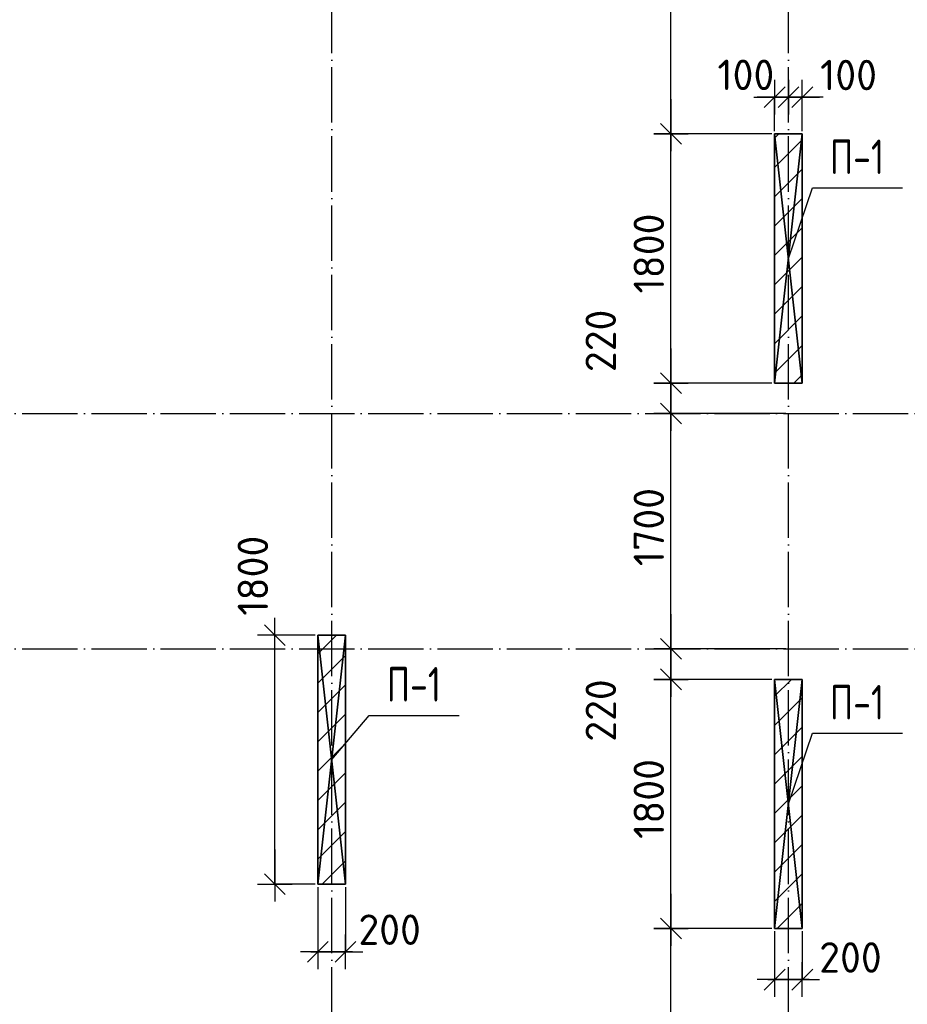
# Model space of a CAD drawing. Header units: millimetres. Extents: x 40580 to 559114, y -343730 to 81020.
# Tile 31 of 256: x 194666 to 201079, y -77871 to -70759. Entities that reach past the tile are written whole.
import ezdxf
from ezdxf.enums import TextEntityAlignment as Align

# ---------------------------------------------------------------- set-up
doc = ezdxf.new("R2010")
doc.units = ezdxf.units.MM
doc.linetypes.add('______11', pattern=[500, 400, -50, 0, -50])
doc.linetypes.add('______5', pattern=[1100, 800, -100, 100, -100])
for name, color, linetype in [('_________1_', 7, 'Continuous'), ('__________________01', 4, 'Continuous'), ('___________________', 253, '______5'), ('______________________', 7, 'Continuous')]:
    doc.layers.add(name, color=color, linetype=linetype)
doc.styles.add('GOST_ALLPLAN_TYPE_A', font='GOST AllPlan type A')
doc.styles.add('ISOCPEUR', font='isocpeur.ttf')

# ---------------------------------------------------------------- blocks, each defined once
blk = doc.blocks.new('ALL_ML_STRICH')
at = {"color": 0, "linetype": 'ByBlock', "lineweight": -2}
for p, q in [((-0.3, -0.3), (0.3, 0.3)), ((0, -0.5), (0, 0.5)), ((-1, 0), (0.5, 0))]:
    blk.add_line(p, q, dxfattribs=at)

msp = doc.modelspace()

# ---------------------------------------------------------------- linework, layer by layer
at = {"layer": '_________1_', "color": 253, "linetype": '______5'}
for p, q in [((200120.5, -71614.4), (200150.8, -71584.1)), ((200120.5, -72038.7), (200320.5, -71838.7)), ((200120.5, -72462.9), (200320.5, -72262.9)), ((200120.5, -72887.2), (200320.5, -72687.2)), ((200120.5, -73311.5), (200320.5, -73111.5)), ((196820.5, -75338.7), (196955.1, -75204.1)), ((196820.5, -75762.9), (197020.5, -75562.9)), ((200120.5, -75857), (200320.5, -75657)), ((196820.5, -76187.2), (197020.5, -75987.2)), ((200120.5, -76281.3), (200320.5, -76081.3)), ((196820.5, -76611.5), (197020.5, -76411.5)), ((200120.5, -76705.6), (200320.5, -76505.6)), ((196852.1, -77004.1), (197020.5, -76835.7)), ((200120.5, -77129.8), (200320.5, -76929.8))]:
    msp.add_line(p, q, dxfattribs=at)
at = {"layer": '_________1_', "color": 253, "linetype": '______11'}
for p, q in [((200120.5, -71826.5), (200320.5, -71626.5)), ((200120.5, -72250.8), (200320.5, -72050.8)), ((200120.5, -72675.1), (200320.5, -72475.1)), ((200120.5, -73099.3), (200320.5, -72899.3)), ((200260, -73384.1), (200320.5, -73323.6)), ((196820.5, -75550.8), (197020.5, -75350.8)), ((200120.5, -75644.9), (200241.3, -75524.1)), ((196820.5, -75975.1), (197020.5, -75775.1)), ((200120.5, -76069.2), (200320.5, -75869.2)), ((196820.5, -76399.3), (197020.5, -76199.3)), ((200120.5, -76493.4), (200320.5, -76293.4)), ((196820.5, -76823.6), (197020.5, -76623.6)), ((200120.5, -76917.7), (200320.5, -76717.7)), ((200138.4, -77324.1), (200320.5, -77142))]:
    msp.add_line(p, q, dxfattribs=at)
at = {"layer": '__________________01', "color": 7, "linetype": 'Continuous'}
for p, q in [((200220.5, -72484.1), (200393.2, -71973.6)), ((200393.2, -71973.6), (201043.2, -71973.6)), ((196920.5, -76104.1), (197191.5, -75784.3)), ((197191.5, -75784.3), (197841.5, -75784.3)), ((200220.5, -76424.1), (200393.2, -75913.6)), ((200393.2, -75913.6), (201043.2, -75913.6))]:
    msp.add_line(p, q, dxfattribs=at)
at = {"layer": '___________________', "color": 253, "linetype": '______11'}
for p, q in [((196920.5, -85004.1), (196920.5, -64804.1)), ((196920.5, -85004.1), (196920.5, -64804.1)), ((200220.5, -85004.1), (200220.5, -64804.1)), ((200220.5, -85004.1), (200220.5, -64804.1)), ((177180.5, -73604.1), (224260.5, -73604.1)), ((177180.5, -73604.1), (224260.5, -73604.1)), ((177180.5, -75304.1), (224260.5, -75304.1)), ((177180.5, -75304.1), (224260.5, -75304.1))]:
    msp.add_line(p, q, dxfattribs=at)
at = {"layer": '______________________', "color": 7, "linetype": 'Continuous'}
for p, q in [((199371.6, -71584.1), (199371.6, -69354.1)), ((200120.5, -71318.6), (200220.5, -71318.6)), ((200220.5, -71318.6), (200320.5, -71318.6)), ((199371.6, -73384.1), (199371.6, -71584.1)), ((199371.6, -73604.1), (199371.6, -73384.1)), ((199371.6, -75304.1), (199371.6, -73604.1)), ((196510.3, -77004.1), (196510.3, -75204.1)), ((199371.6, -75524.1), (199371.6, -75304.1)), ((199371.6, -77324.1), (199371.6, -75524.1)), ((199371.6, -79554.1), (199371.6, -77324.1)), ((196820.5, -77492.2), (197020.5, -77492.2)), ((200120.5, -77693), (200320.5, -77693))]:
    msp.add_line(p, q, dxfattribs=at)
at = {"layer": '______________________', "color": 253, "linetype": 'Continuous'}
for p, q in [((200120.5, -71564.1), (200120.5, -71318.6)), ((200220.5, -71441), (200220.5, -71318.6)), ((200220.5, -71441), (200220.5, -71318.6)), ((200320.5, -71564.1), (200320.5, -71318.6)), ((200100.5, -71584.1), (199371.6, -71584.1)), ((200100.5, -71584.1), (199371.6, -71584.1)), ((200100.5, -73384.1), (199371.6, -73384.1)), ((200100.5, -73384.1), (199371.6, -73384.1)), ((200200.5, -73604.1), (199371.6, -73604.1)), ((200200.5, -73604.1), (199371.6, -73604.1)), ((196800.5, -75204.1), (196510.3, -75204.1)), ((200200.5, -75304.1), (199371.6, -75304.1)), ((200200.5, -75304.1), (199371.6, -75304.1)), ((200100.5, -75524.1), (199371.6, -75524.1)), ((200100.5, -75524.1), (199371.6, -75524.1)), ((196800.5, -77004.1), (196510.3, -77004.1)), ((196820.5, -77024.1), (196820.5, -77492.2)), ((197020.5, -77024.1), (197020.5, -77492.2)), ((200100.5, -77324.1), (199371.6, -77324.1)), ((200100.5, -77324.1), (199371.6, -77324.1)), ((200120.5, -77344.1), (200120.5, -77693)), ((200320.5, -77344.1), (200320.5, -77693))]:
    msp.add_line(p, q, dxfattribs=at)

# ---------------------------------------------------------------- block references
at = {"layer": '______________________', "color": 7, "linetype": 'Continuous', "xscale": 250, "yscale": 250, "zscale": 250}
for p in [(200220.5, -71318.6), (200320.5, -71318.6), (197020.5, -77492.2), (200320.5, -77693)]:
    msp.add_blockref('ALL_ML_STRICH', p, dxfattribs=at)
for p, rotation in [((200120.5, -71318.6), 180), ((200220.5, -71318.6), 180), ((199371.6, -71584.1), 270), ((199371.6, -71584.1), 90), ((199371.6, -73384.1), 270), ((199371.6, -73384.1), 90), ((199371.6, -73604.1), 270), ((199371.6, -73604.1), 90), ((196510.3, -75204.1), 90), ((199371.6, -75304.1), 270), ((199371.6, -75304.1), 90), ((199371.6, -75524.1), 270), ((199371.6, -75524.1), 90), ((196510.3, -77004.1), 270), ((199371.6, -77324.1), 270), ((199371.6, -77324.1), 90), ((196820.5, -77492.2), 180), ((200120.5, -77693), 180)]:
    msp.add_blockref('ALL_ML_STRICH', p, dxfattribs=dict(at, rotation=rotation))

# ---------------------------------------------------------------- texts
at = {"layer": '__________________01', "color": 7, "linetype": 'Continuous', "style": 'GOST_ALLPLAN_TYPE_A', "width": 0.764228}
for p, p2 in [((200520, -71874.3), (200911.6, -71874.3)), ((197318.3, -75685), (197709.9, -75685)), ((200520, -75814.3), (200911.6, -75814.3))]:
    msp.add_text('П-1', height=250, dxfattribs=at).set_placement(p, p2, align=Align.FIT)
at = {"layer": '______________________', "color": 7, "style": 'ISOCPEUR'}
for s, p in [('100', (199706.6, -71267.6)), ('100', (200448.7, -71268.8)), ('200', (197113, -77442.2)), ('200', (200442.6, -77642.8))]:
    msp.add_text(s, height=220, dxfattribs=at).set_placement(p)
for s, p in [('1800', (199321.6, -72737.1)), ('220', (198974.2, -73304.8)), ('1700', (199321.6, -74707.1)), ('1800', (196460.7, -75064.2)), ('220', (198974.8, -75974.9)), ('1800', (199321.6, -76677.1))]:
    msp.add_text(s, height=220, rotation=90, dxfattribs=at).set_placement(p)

# ---------------------------------------------------------------- meshes
at = {"layer": '_________1_'}
mesh = msp.add_polyface(dxfattribs=at)
corners = [(200120.5, -71584.1, -3800), (200120.5, -73384.1, -3800), (200120.5, -73384.1, -350), (200120.5, -71584.1, -350)]
mesh.append_faces([[corners[k] for k in face] for face in [(1, 2, 0)]], dxfattribs={"vtx1": -1})
mesh.append_faces([[corners[k] for k in face] for face in [(2, 3, 0)]], dxfattribs={"vtx2": -1})
mesh = msp.add_polyface(dxfattribs=at)
corners = [(200320.5, -71584.1, -3800), (200120.5, -71584.1, -3800), (200120.5, -71584.1, -350), (200320.5, -71584.1, -350)]
mesh.append_faces([[corners[k] for k in face] for face in [(1, 2, 0)]], dxfattribs={"vtx1": -1})
mesh.append_faces([[corners[k] for k in face] for face in [(2, 3, 0)]], dxfattribs={"vtx2": -1})
mesh = msp.add_polyface(dxfattribs=at)
corners = [(200320.5, -71584.1, -350), (200120.5, -71584.1, -350), (200120.5, -73384.1, -350), (200320.5, -73384.1, -350)]
mesh.append_faces([[corners[k] for k in face] for face in [(1, 2, 0)]], dxfattribs={"vtx1": -1})
mesh.append_faces([[corners[k] for k in face] for face in [(2, 3, 0)]], dxfattribs={"vtx2": -1})
mesh = msp.add_polyface(dxfattribs=at)
corners = [(200120.5, -71584.1, -3800), (200320.5, -71584.1, -3800), (200320.5, -73384.1, -3800), (200120.5, -73384.1, -3800)]
mesh.append_faces([[corners[k] for k in face] for face in [(1, 2, 0)]], dxfattribs={"vtx1": -1})
mesh.append_faces([[corners[k] for k in face] for face in [(2, 3, 0)]], dxfattribs={"vtx2": -1})
mesh = msp.add_polyface(dxfattribs=at)
corners = [(200320.5, -73384.1, -3800), (200320.5, -71584.1, -3800), (200320.5, -71584.1, -350), (200320.5, -73384.1, -350)]
mesh.append_faces([[corners[k] for k in face] for face in [(1, 2, 0)]], dxfattribs={"vtx1": -1})
mesh.append_faces([[corners[k] for k in face] for face in [(2, 3, 0)]], dxfattribs={"vtx2": -1})
mesh = msp.add_polyface(dxfattribs=at)
corners = [(200120.5, -73384.1, -3800), (200320.5, -73384.1, -3800), (200320.5, -73384.1, -350), (200120.5, -73384.1, -350)]
mesh.append_faces([[corners[k] for k in face] for face in [(1, 2, 0)]], dxfattribs={"vtx1": -1})
mesh.append_faces([[corners[k] for k in face] for face in [(2, 3, 0)]], dxfattribs={"vtx2": -1})
mesh = msp.add_polyface(dxfattribs=at)
corners = [(196820.5, -75204.1, -3800), (196820.5, -77004.1, -3800), (196820.5, -77004.1, -350), (196820.5, -75204.1, -350)]
mesh.append_faces([[corners[k] for k in face] for face in [(1, 2, 0)]], dxfattribs={"vtx1": -1})
mesh.append_faces([[corners[k] for k in face] for face in [(2, 3, 0)]], dxfattribs={"vtx2": -1})
mesh = msp.add_polyface(dxfattribs=at)
corners = [(197020.5, -75204.1, -3800), (196820.5, -75204.1, -3800), (196820.5, -75204.1, -350), (197020.5, -75204.1, -350)]
mesh.append_faces([[corners[k] for k in face] for face in [(1, 2, 0)]], dxfattribs={"vtx1": -1})
mesh.append_faces([[corners[k] for k in face] for face in [(2, 3, 0)]], dxfattribs={"vtx2": -1})
mesh = msp.add_polyface(dxfattribs=at)
corners = [(197020.5, -75204.1, -350), (196820.5, -75204.1, -350), (196820.5, -77004.1, -350), (197020.5, -77004.1, -350)]
mesh.append_faces([[corners[k] for k in face] for face in [(1, 2, 0)]], dxfattribs={"vtx1": -1})
mesh.append_faces([[corners[k] for k in face] for face in [(2, 3, 0)]], dxfattribs={"vtx2": -1})
mesh = msp.add_polyface(dxfattribs=at)
corners = [(196820.5, -75204.1, -3800), (197020.5, -75204.1, -3800), (197020.5, -77004.1, -3800), (196820.5, -77004.1, -3800)]
mesh.append_faces([[corners[k] for k in face] for face in [(1, 2, 0)]], dxfattribs={"vtx1": -1})
mesh.append_faces([[corners[k] for k in face] for face in [(2, 3, 0)]], dxfattribs={"vtx2": -1})
mesh = msp.add_polyface(dxfattribs=at)
corners = [(197020.5, -77004.1, -3800), (197020.5, -75204.1, -3800), (197020.5, -75204.1, -350), (197020.5, -77004.1, -350)]
mesh.append_faces([[corners[k] for k in face] for face in [(1, 2, 0)]], dxfattribs={"vtx1": -1})
mesh.append_faces([[corners[k] for k in face] for face in [(2, 3, 0)]], dxfattribs={"vtx2": -1})
mesh = msp.add_polyface(dxfattribs=at)
corners = [(200120.5, -75524.1, -3800), (200120.5, -77324.1, -3800), (200120.5, -77324.1, -350), (200120.5, -75524.1, -350)]
mesh.append_faces([[corners[k] for k in face] for face in [(1, 2, 0)]], dxfattribs={"vtx1": -1})
mesh.append_faces([[corners[k] for k in face] for face in [(2, 3, 0)]], dxfattribs={"vtx2": -1})
mesh = msp.add_polyface(dxfattribs=at)
corners = [(200320.5, -75524.1, -3800), (200120.5, -75524.1, -3800), (200120.5, -75524.1, -350), (200320.5, -75524.1, -350)]
mesh.append_faces([[corners[k] for k in face] for face in [(1, 2, 0)]], dxfattribs={"vtx1": -1})
mesh.append_faces([[corners[k] for k in face] for face in [(2, 3, 0)]], dxfattribs={"vtx2": -1})
mesh = msp.add_polyface(dxfattribs=at)
corners = [(200320.5, -75524.1, -350), (200120.5, -75524.1, -350), (200120.5, -77324.1, -350), (200320.5, -77324.1, -350)]
mesh.append_faces([[corners[k] for k in face] for face in [(1, 2, 0)]], dxfattribs={"vtx1": -1})
mesh.append_faces([[corners[k] for k in face] for face in [(2, 3, 0)]], dxfattribs={"vtx2": -1})
mesh = msp.add_polyface(dxfattribs=at)
corners = [(200120.5, -75524.1, -3800), (200320.5, -75524.1, -3800), (200320.5, -77324.1, -3800), (200120.5, -77324.1, -3800)]
mesh.append_faces([[corners[k] for k in face] for face in [(1, 2, 0)]], dxfattribs={"vtx1": -1})
mesh.append_faces([[corners[k] for k in face] for face in [(2, 3, 0)]], dxfattribs={"vtx2": -1})
mesh = msp.add_polyface(dxfattribs=at)
corners = [(200320.5, -77324.1, -3800), (200320.5, -75524.1, -3800), (200320.5, -75524.1, -350), (200320.5, -77324.1, -350)]
mesh.append_faces([[corners[k] for k in face] for face in [(1, 2, 0)]], dxfattribs={"vtx1": -1})
mesh.append_faces([[corners[k] for k in face] for face in [(2, 3, 0)]], dxfattribs={"vtx2": -1})
mesh = msp.add_polyface(dxfattribs=at)
corners = [(196820.5, -77004.1, -3800), (197020.5, -77004.1, -3800), (197020.5, -77004.1, -350), (196820.5, -77004.1, -350)]
mesh.append_faces([[corners[k] for k in face] for face in [(1, 2, 0)]], dxfattribs={"vtx1": -1})
mesh.append_faces([[corners[k] for k in face] for face in [(2, 3, 0)]], dxfattribs={"vtx2": -1})
mesh = msp.add_polyface(dxfattribs=at)
corners = [(200120.5, -77324.1, -3800), (200320.5, -77324.1, -3800), (200320.5, -77324.1, -350), (200120.5, -77324.1, -350)]
mesh.append_faces([[corners[k] for k in face] for face in [(1, 2, 0)]], dxfattribs={"vtx1": -1})
mesh.append_faces([[corners[k] for k in face] for face in [(2, 3, 0)]], dxfattribs={"vtx2": -1})

doc.saveas('drawing.dxf')
